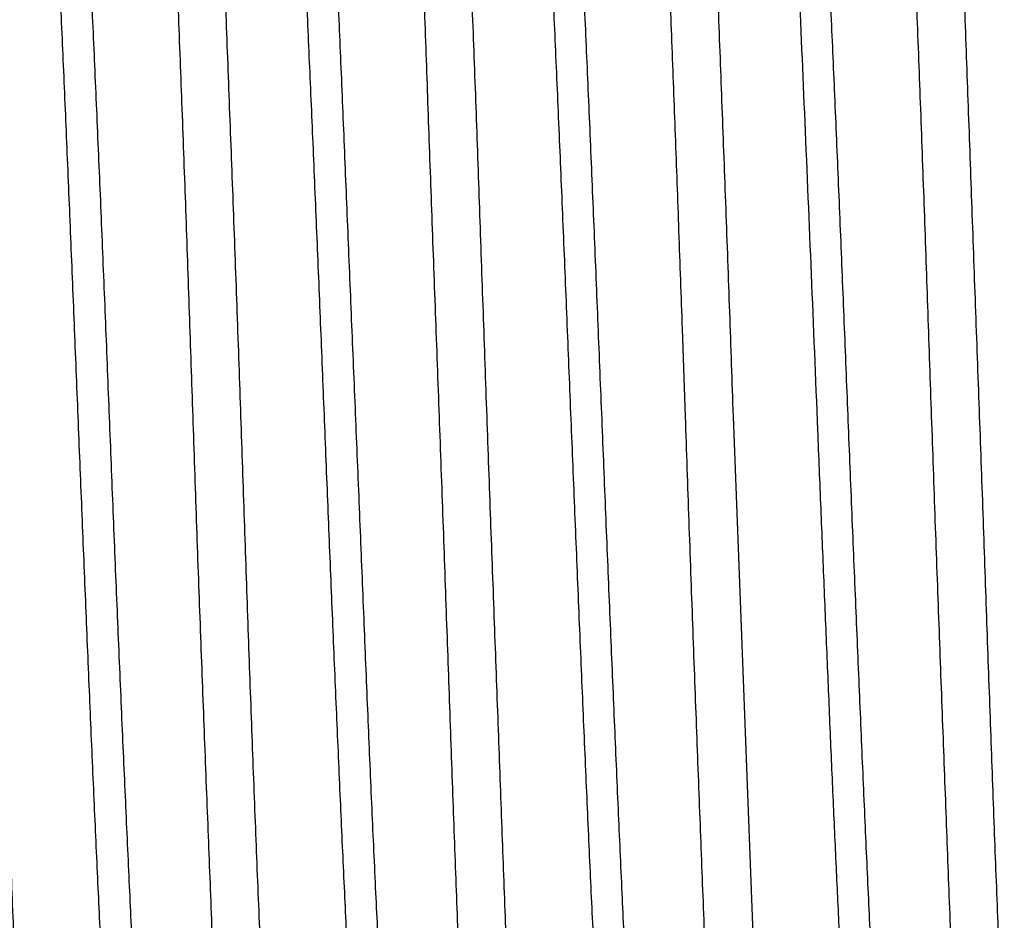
# Model space of a CAD drawing. Header units: inches. Extents: x 0 to 22, y 0 to 17.
# Tile 16 of 98: x 2.451 to 2.562, y 9.829 to 9.931. Entities that reach past the tile are written whole.
import ezdxf

# ---------------------------------------------------------------- set-up
doc = ezdxf.new("R2010")
doc.units = ezdxf.units.IN
doc.header["$LTSCALE"] = 1.21
doc.header["$MEASUREMENT"] = 0
doc.layers.get('0').update_dxf_attribs({"linetype": 'CONTINUOUS'})
doc.layers.add('DIMENSIONS', color=7, linetype='CONTINUOUS')
doc.styles.get("Standard").update_dxf_attribs({"font": 'txt', "width": 0.8})
doc.dimstyles.new('DIMSTYLE_1', dxfattribs={"dimtxt": 0.125, "dimasz": 0.18, "dimexe": 0.125, "dimexo": 0.0625, "dimgap": 0.03125, "dimtad": 0, "dimtih": 1, "dimtoh": 1, "dimzin": 4, "dimdsep": 46, "dimtxsty": 'STANDARD', "dimblk": '_FILLED', "dimblk1": '_FILLED', "dimblk2": '_FILLED', "dimcen": 0.09, "dimadec": 0, "dimazin": 0, "dimtp": 0.01, "dimtm": 0.01, "dimtfac": 1, "dimtofl": 0, "dimtmove": 0, "dimatfit": 3, "dimldrblk": '_FILLED', "dimfxl": 1, "dimtolj": 1, "dimtzin": 4, "dimarcsym": 0})

# ---------------------------------------------------------------- blocks, each defined once
blk = doc.blocks.new('*D36')
at = {"layer": 'DIMENSIONS', "color": 2, "linetype": 'CONTINUOUS'}
for p, q in [((2.8103175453, 9.7619729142), (2.8103175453, 12.026674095)), ((2.6601298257, 9.5710982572), (2.8103175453, 9.7619729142)), ((2.6601298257, 9.241530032), (2.6601298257, 9.5710982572))]:
    blk.add_line(p, q, dxfattribs=at)
at = {"layer": 'DIMENSIONS', "color": 2, "linetype": 'CONTINUOUS', "insert": (2.7478175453, 12.089174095), "char_height": 0.125, "width": 1.025, "attachment_point": 1, "rotation": 90, "line_spacing_factor": 0.9}
blk.add_mtext('.44{\\Ftxt.shx;\\W1.000000;\\H0.125000; }[11.1]', dxfattribs=at)
blk = doc.blocks.new('_FILLED')
at = {"color": 0, "linetype": 'BYBLOCK'}
blk.add_solid([(0, 0), (-1, 0.1736111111), (-1, -0.1736111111)], dxfattribs=at)

msp = doc.modelspace()

# ---------------------------------------------------------------- linework, layer by layer
at = {"color": 7, "linetype": 'CONTINUOUS'}
for p, q in [((2.5263685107, 9.8860144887), (2.5260265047, 9.8958870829)), ((2.5317351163, 9.8860144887), (2.5347718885, 9.8064860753))]:
    msp.add_line(p, q, dxfattribs=at)
for points, knots in [([(2.4708185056, 9.8860144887), (2.4706863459, 9.8899138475), (2.4704239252, 9.8976783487), (2.470021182, 9.9092395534), (2.4696051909, 9.9205964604), (2.4692456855, 9.9298874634), (2.4689552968, 9.9371436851), (2.4687400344, 9.9424255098), (2.4685279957, 9.9475836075), (2.4682560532, 9.9541813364), (2.4679307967, 9.962037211), (2.4675380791, 9.9709466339), (2.4671384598, 9.9791105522), (2.4667265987, 9.9864572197), (2.4663618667, 9.9920377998), (2.466063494, 9.9960456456), (2.4658488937, 9.9986941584), (2.4656371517, 10.0010953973), (2.4654301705, 10.0032441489), (2.4652294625, 10.0051358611), (2.4650589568, 10.0065489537), (2.4649212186, 10.0075472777), (2.4648225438, 10.0081968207), (2.4647238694, 10.0087793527), (2.4646250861, 10.0092945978), (2.464526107, 10.0097423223), (2.4644268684, 10.0101224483), (2.4643273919, 10.0104348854), (2.4642531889, 10.0106177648), (2.4642145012, 10.0106966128)], [0, 0, 0, 0, 0.0936873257, 0.1865519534, 0.277782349, 0.3665783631, 0.4098194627, 0.4521622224, 0.4935137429, 0.5337831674, 0.6107250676, 0.6823149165, 0.747928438, 0.8069951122, 0.8590023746, 0.8822154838, 0.9034994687, 0.9228078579, 0.9400985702, 0.9553346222, 0.9684868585, 0.9742744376, 0.979533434, 0.9842623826, 0.9884609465, 0.9921297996, 0.9952712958, 0.9978910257, 1, 1, 1, 1]), ([(2.4695027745, 10.0107643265), (2.4695437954, 10.0106934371), (2.4696227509, 10.0105254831), (2.4697288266, 10.0102341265), (2.4698353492, 10.0098744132), (2.4699420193, 10.0094464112), (2.4700484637, 10.0089501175), (2.4701542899, 10.0083857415), (2.4702591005, 10.0077535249), (2.4704037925, 10.0067768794), (2.4705787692, 10.0053885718), (2.4707779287, 10.0035237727), (2.4709766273, 10.001398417), (2.4711761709, 9.9990171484), (2.4713776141, 9.9963852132), (2.4715817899, 9.993508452), (2.4717890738, 9.9903932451), (2.4720788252, 9.9857836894), (2.4723632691, 9.9808801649), (2.4726433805, 9.9756937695), (2.4728584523, 9.9714999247), (2.4730704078, 9.9671163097), (2.4733511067, 9.9609206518), (2.4736890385, 9.9527776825), (2.4740874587, 9.9425798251), (2.4744949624, 9.9318804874), (2.4749152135, 9.9207747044), (2.4752718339, 9.9113099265), (2.4755582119, 9.9036089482), (2.475772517, 9.8977659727), (2.475982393, 9.8918968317), (2.476118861, 9.887976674), (2.4761865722, 9.8860144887)], [0, 0, 0, 0, 0.0019653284, 0.0044395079, 0.0074363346, 0.0109627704, 0.0150218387, 0.0196144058, 0.0247403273, 0.0303985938, 0.0433048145, 0.0583140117, 0.0753991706, 0.094525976, 0.1156544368, 0.1387392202, 0.1637299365, 0.1905718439, 0.2495679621, 0.28159159, 0.3152055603, 0.3503353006, 0.3869032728, 0.4640284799, 0.5459011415, 0.63179709, 0.7209552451, 0.8125855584, 0.8590744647, 0.9058751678, 0.9528874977, 1, 1, 1, 1]), ([(2.4986086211, 9.8860144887), (2.4984654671, 9.8899135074), (2.4981780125, 9.897677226), (2.497821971, 9.9073499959), (2.4975474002, 9.9150117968), (2.4972823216, 9.9225043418), (2.4969568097, 9.9316496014), (2.4965588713, 9.9423032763), (2.4961489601, 9.9524625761), (2.4957262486, 9.9620383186), (2.4953604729, 9.9696144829), (2.4950682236, 9.9753212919), (2.4948568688, 9.9793137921), (2.4946514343, 9.9831016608), (2.4944508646, 9.9866765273), (2.4942526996, 9.9900304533), (2.4940552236, 9.9931560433), (2.4938569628, 9.9960464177), (2.4936567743, 9.9986952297), (2.4934539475, 10.0010966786), (2.493248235, 10.0032455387), (2.4930397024, 10.0051371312), (2.4928572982, 10.0065498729), (2.4927081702, 10.0075478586), (2.4926009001, 10.0081973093), (2.4924935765, 10.0087797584), (2.492386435, 10.0092949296), (2.4922797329, 10.0097425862), (2.4921737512, 10.0101226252), (2.4920689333, 10.0104349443), (2.4919920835, 10.0106177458), (2.491952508, 10.0106966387)], [0, 0, 0, 0, 0.093679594, 0.18653676, 0.232403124, 0.2777596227, 0.3665473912, 0.4521223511, 0.5337354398, 0.6106729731, 0.6822618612, 0.715852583, 0.7478745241, 0.7782570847, 0.8069339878, 0.8338429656, 0.8589260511, 0.8821296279, 0.9034042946, 0.9227054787, 0.9399934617, 0.9552334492, 0.9683965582, 0.9741921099, 0.9794606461, 0.9842005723, 0.9884113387, 0.9920932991, 0.9952482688, 0.9978807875, 1, 1, 1, 1]), ([(2.4972938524, 10.0107781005), (2.4973342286, 10.010709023), (2.4974109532, 10.0105442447), (2.4975119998, 10.0102573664), (2.4976124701, 10.0099020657), (2.4977128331, 10.0094783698), (2.497813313, 10.0089862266), (2.4979138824, 10.008425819), (2.4980146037, 10.0077974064), (2.4981555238, 10.0068253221), (2.4983298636, 10.005442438), (2.498533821, 10.0035838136), (2.4987407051, 10.0014638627), (2.4989504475, 9.9990872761), (2.4991625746, 9.9964593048), (2.4993761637, 9.9935857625), (2.4995900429, 9.990473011), (2.4998830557, 9.9858653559), (2.5001560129, 9.9809621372), (2.5004186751, 9.9757750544), (2.5006936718, 9.9700567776), (2.5010374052, 9.9624579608), (2.5014518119, 9.9528466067), (2.5018011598, 9.9444503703), (2.5020836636, 9.9374582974), (2.502297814, 9.9320348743), (2.5025091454, 9.926509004), (2.5027165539, 9.9208929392), (2.502920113, 9.9151991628), (2.5031906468, 9.9074890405), (2.5035282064, 9.897753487), (2.5038025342, 9.8899390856), (2.5039420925, 9.8860144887)], [0, 0, 0, 0, 0.0019198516, 0.004345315, 0.0072939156, 0.0107745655, 0.0147911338, 0.0193446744, 0.0244351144, 0.030061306, 0.0429124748, 0.0578767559, 0.0749246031, 0.0940202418, 0.115122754, 0.1381860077, 0.1631592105, 0.1899873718, 0.2489671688, 0.2809897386, 0.3146082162, 0.3863326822, 0.4635055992, 0.5454418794, 0.5879702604, 0.6314136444, 0.6756754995, 0.7206575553, 0.7662600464, 0.8123819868, 0.9057718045, 1, 1, 1, 1]), ([(2.5260265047, 9.8958870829), (2.5258983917, 9.8995556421), (2.5256409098, 9.906837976), (2.5252443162, 9.9176505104), (2.5248426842, 9.9282138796), (2.5244444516, 9.9384451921), (2.5240618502, 9.9482643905), (2.5236825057, 9.957593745), (2.5232984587, 9.9663595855), (2.5229063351, 9.9744928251), (2.5225658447, 9.980845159), (2.5222910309, 9.9855631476), (2.5220916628, 9.9888125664), (2.5218952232, 9.9918596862), (2.5217026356, 9.9946985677), (2.52151192, 9.9973235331), (2.5213218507, 9.999729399), (2.5211313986, 10.0019114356), (2.5209398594, 10.0038653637), (2.5207468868, 10.0055874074), (2.5205523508, 10.0070742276), (2.5203820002, 10.0081638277), (2.5202421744, 10.0089149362), (2.5201425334, 10.0093887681), (2.5200429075, 10.009802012), (2.5199434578, 10.0101545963), (2.5198444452, 10.0104464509), (2.5197716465, 10.0106180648), (2.5197341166, 10.0106926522)], [0, 0, 0, 0, 0.095709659, 0.1899928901, 0.2821076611, 0.3713302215, 0.456958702, 0.5383205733, 0.6147778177, 0.6857315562, 0.7506262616, 0.7806406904, 0.8089532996, 0.8355084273, 0.8602538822, 0.8831421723, 0.9041299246, 0.9231776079, 0.9402504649, 0.9553182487, 0.9683558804, 0.9793447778, 0.9840673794, 0.988274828, 0.9919678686, 0.9951488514, 0.9978229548, 1, 1, 1, 1]), ([(2.5250528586, 10.0107722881), (2.5250933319, 10.0107023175), (2.5251712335, 10.0105361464), (2.5252760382, 10.0102475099), (2.5253816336, 10.009890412), (2.5254877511, 10.0094649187), (2.525594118, 10.0089710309), (2.5257004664, 10.0084089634), (2.5258065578, 10.0077789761), (2.5259539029, 10.006805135), (2.5261326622, 10.005420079), (2.5263351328, 10.003558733), (2.5265361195, 10.0014364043), (2.5267369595, 9.999057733), (2.5269389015, 9.996427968), (2.5271428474, 9.9935529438), (2.5273493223, 9.9904390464), (2.5276373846, 9.9858304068), (2.5279196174, 9.9809272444), (2.5281976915, 9.9757407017), (2.5284113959, 9.971546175), (2.5286223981, 9.9671615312), (2.5288288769, 9.962596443), (2.5290322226, 9.9578611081), (2.529305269, 9.9512378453), (2.5296458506, 9.942615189), (2.5300579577, 9.9319102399), (2.530407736, 9.9227178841), (2.5306912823, 9.9151844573), (2.5309057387, 9.9094288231), (2.5311186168, 9.903621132), (2.5313979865, 9.8958106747), (2.5316003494, 9.8899373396), (2.5317351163, 9.8860144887)], [0, 0, 0, 0, 0.0019395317, 0.0043897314, 0.0073642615, 0.0108699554, 0.0149098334, 0.0194847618, 0.0245945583, 0.0302379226, 0.0431164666, 0.0580998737, 0.0751613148, 0.0942668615, 0.1153768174, 0.1384460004, 0.1634241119, 0.1902564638, 0.2492427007, 0.2812659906, 0.314882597, 0.3500178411, 0.3865940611, 0.4245305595, 0.463743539, 0.5456495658, 0.6315864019, 0.7207915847, 0.7663733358, 0.8124737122, 0.8589898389, 0.9058184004, 1, 1, 1, 1]), ([(2.554138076, 9.8860144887), (2.55400302, 9.8899116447), (2.5537364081, 9.8976718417), (2.5533320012, 9.9092268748), (2.5529184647, 9.9205780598), (2.5525638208, 9.929864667), (2.5522784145, 9.9371176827), (2.5520674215, 9.9423973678), (2.5518596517, 9.9475535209), (2.5515921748, 9.9541490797), (2.5512642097, 9.9620025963), (2.550861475, 9.9709097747), (2.5505104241, 9.9778794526), (2.5502227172, 9.9830637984), (2.5500112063, 9.9866387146), (2.5497994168, 9.9899929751), (2.5495888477, 9.9931192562), (2.5493812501, 9.9960107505), (2.5491781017, 9.9986612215), (2.5489772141, 10.0010647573), (2.5487771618, 10.0032160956), (2.5485767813, 10.0051105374), (2.5484024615, 10.0065259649), (2.5482597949, 10.007526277), (2.5481569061, 10.0081775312), (2.548053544, 10.0087618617), (2.5479497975, 10.0092789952), (2.547845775, 10.0097286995), (2.5477416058, 10.0101108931), (2.5476374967, 10.0104254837), (2.5475603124, 10.0106097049), (2.5475202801, 10.0106892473)], [0, 0, 0, 0, 0.0936379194, 0.1864542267, 0.2776388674, 0.3663926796, 0.409614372, 0.4519390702, 0.4932740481, 0.5335286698, 0.6104472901, 0.6820233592, 0.747633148, 0.7780200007, 0.8067054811, 0.833626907, 0.8587254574, 0.8819461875, 0.9032383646, 0.9225570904, 0.9398625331, 0.9551198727, 0.9683004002, 0.9741048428, 0.9793825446, 0.9841320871, 0.9883531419, 0.9920463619, 0.9952140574, 0.9978617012, 1, 1, 1, 1]), ([(2.5528244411, 10.0107935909), (2.5528426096, 10.010762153), (2.5528785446, 10.0106929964), (2.552950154, 10.01053097), (2.5530378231, 10.0102837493), (2.553138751, 10.0099339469), (2.553240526, 10.0095153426), (2.5533431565, 10.009028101), (2.5534465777, 10.0084723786), (2.5535507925, 10.0078484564), (2.5536973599, 10.0068820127), (2.5538793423, 10.0055056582), (2.5540915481, 10.0036541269), (2.5543048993, 10.0015403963), (2.5545177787, 9.9991691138), (2.5547283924, 9.9965454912), (2.5549345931, 9.9936752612), (2.5551375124, 9.9905648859), (2.5553394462, 9.9872213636), (2.5555416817, 9.9836521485), (2.5558205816, 9.9784656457), (2.5561723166, 9.9714820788), (2.5565951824, 9.9625459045), (2.5569464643, 9.9546579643), (2.5572265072, 9.9480269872), (2.5574356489, 9.9428388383), (2.5576406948, 9.9375238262), (2.557913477, 9.9302181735), (2.5582520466, 9.9208601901), (2.5586626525, 9.9094186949), (2.5590840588, 9.8977688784), (2.5593695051, 9.8899443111), (2.5595124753, 9.8860144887)], [0, 0, 0, 0, 0.0008711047, 0.001867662, 0.0042480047, 0.0071562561, 0.0105994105, 0.0145806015, 0.0191006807, 0.024159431, 0.0297555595, 0.0425506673, 0.057463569, 0.0744642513, 0.093516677, 0.1145799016, 0.1376081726, 0.1625520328, 0.1893579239, 0.2179672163, 0.2483168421, 0.3139648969, 0.3857191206, 0.4629407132, 0.5033885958, 0.5449419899, 0.5875085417, 0.6309937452, 0.7203311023, 0.8121590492, 0.905658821, 1, 1, 1, 1]), ([(2.4483962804, 9.8860144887), (2.448529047, 9.882115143), (2.4487938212, 9.8743507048), (2.4492014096, 9.8627896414), (2.4496213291, 9.8514328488), (2.4499814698, 9.8421418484), (2.4502697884, 9.8348855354), (2.4504816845, 9.8296035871), (2.4506889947, 9.8244453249), (2.4509544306, 9.8178473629), (2.4512786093, 9.8099914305), (2.4516762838, 9.8010821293), (2.4520840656, 9.7929184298), (2.4525031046, 9.785571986), (2.4528700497, 9.7799914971), (2.4531653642, 9.7759835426), (2.4533750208, 9.7733349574), (2.4535793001, 9.77093354), (2.4537789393, 9.7687845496), (2.4539765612, 9.7668927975), (2.4541469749, 9.7654797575), (2.454285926, 9.7644815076), (2.4543859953, 9.7638319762), (2.4544865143, 9.7632494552), (2.4545875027, 9.7627342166), (2.4546889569, 9.7622864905), (2.4547908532, 9.7619063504), (2.454893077, 9.7615938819), (2.4549692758, 9.7614111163), (2.4550089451, 9.7613323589)], [0, 0, 0, 0, 0.0936853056, 0.1865479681, 0.2777764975, 0.3665706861, 0.4098108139, 0.4521524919, 0.4935027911, 0.5337709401, 0.610710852, 0.6822997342, 0.7479133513, 0.8069806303, 0.8589874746, 0.8821990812, 0.9034800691, 0.9227838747, 0.940069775, 0.9553029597, 0.9684546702, 0.9742429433, 0.979503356, 0.9842345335, 0.9884362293, 0.9921092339, 0.9952560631, 0.9978825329, 1, 1, 1, 1]), ([(2.4774739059, 9.7612620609), (2.477433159, 9.7613325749), (2.4773552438, 9.7614999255), (2.477251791, 9.7617904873), (2.4771490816, 9.7621494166), (2.4770474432, 9.7625766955), (2.4769467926, 9.7630723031), (2.4768468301, 9.7636360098), (2.476747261, 9.7642675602), (2.4766085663, 9.7652435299), (2.4764380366, 9.7666309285), (2.4762395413, 9.768494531), (2.4760383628, 9.7706188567), (2.4758338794, 9.7729992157), (2.475625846, 9.7756303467), (2.475332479, 9.7796219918), (2.4750471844, 9.783927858), (2.474767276, 9.7885379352), (2.4745517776, 9.7923249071), (2.4743394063, 9.7963199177), (2.4741329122, 9.800514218), (2.4739312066, 9.804898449), (2.473660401, 9.8110950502), (2.4733249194, 9.8192391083), (2.4729195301, 9.8294382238), (2.4725004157, 9.8401389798), (2.4721440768, 9.8493274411), (2.4718566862, 9.8568575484), (2.4716405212, 9.8626105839), (2.471427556, 9.8684156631), (2.4711509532, 9.8762226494), (2.4709514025, 9.8820933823), (2.4708185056, 9.8860144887)], [0, 0, 0, 0, 0.0019542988, 0.0044149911, 0.0073970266, 0.0109080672, 0.0149521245, 0.0195310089, 0.0246451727, 0.0302936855, 0.0431856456, 0.0581860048, 0.0752657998, 0.0943895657, 0.1155165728, 0.1386008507, 0.190433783, 0.2190681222, 0.2494309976, 0.2814553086, 0.3150702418, 0.3502019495, 0.3867734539, 0.4639099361, 0.5457978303, 0.6317116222, 0.7208894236, 0.7664561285, 0.8125407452, 0.8590405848, 0.9058524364, 1, 1, 1, 1]), ([(2.4761865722, 9.8860144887), (2.4763211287, 9.8821152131), (2.4765849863, 9.8743507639), (2.476982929, 9.8627894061), (2.4773908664, 9.8514322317), (2.4778111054, 9.8403789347), (2.4781721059, 9.8314021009), (2.4784610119, 9.8244448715), (2.4786728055, 9.819421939), (2.4788792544, 9.8145450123), (2.4791437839, 9.8083650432), (2.4794662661, 9.8010823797), (2.4798636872, 9.7929184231), (2.4802710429, 9.7855716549), (2.480631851, 9.7799909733), (2.4809282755, 9.7759831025), (2.481142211, 9.7733345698), (2.4813547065, 9.7709333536), (2.4815635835, 9.7687846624), (2.4817665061, 9.7668930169), (2.481938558, 9.7654799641), (2.4820771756, 9.7644816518), (2.4821763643, 9.7638321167), (2.4822754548, 9.7632495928), (2.4823745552, 9.7627343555), (2.4824737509, 9.7622866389), (2.4825731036, 9.7619065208), (2.4826726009, 9.7615940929), (2.4827467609, 9.7614112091), (2.4827854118, 9.761332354)], [0, 0, 0, 0, 0.0936870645, 0.1865514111, 0.2777814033, 0.3665768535, 0.4521601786, 0.4935116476, 0.5337812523, 0.5728804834, 0.6107236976, 0.6823136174, 0.7479265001, 0.8069917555, 0.8589971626, 0.8822094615, 0.9034929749, 0.9228016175, 0.9400933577, 0.9553308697, 0.9684845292, 0.9742727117, 0.9795322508, 0.9842616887, 0.9884606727, 0.9921298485, 0.9952715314, 0.9978912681, 1, 1, 1, 1]), ([(2.5052978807, 9.7612406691), (2.5052795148, 9.7612724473), (2.5052431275, 9.7613422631), (2.5051704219, 9.7615055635), (2.5050810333, 9.7617543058), (2.5049777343, 9.7621059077), (2.5048733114, 9.7625262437), (2.5047678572, 9.7630151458), (2.5046615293, 9.7635724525), (2.5045544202, 9.7641978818), (2.5044040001, 9.7651661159), (2.5042178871, 9.7665445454), (2.5040025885, 9.7683984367), (2.5037884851, 9.7705142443), (2.503578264, 9.772887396), (2.5033738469, 9.7755127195), (2.5031730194, 9.7783842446), (2.502973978, 9.7814955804), (2.5027747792, 9.7848397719), (2.5025741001, 9.7884093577), (2.5022958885, 9.7935958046), (2.5019425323, 9.800578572), (2.5015152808, 9.8095129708), (2.5011595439, 9.8173988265), (2.5008760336, 9.8240277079), (2.5006646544, 9.8292139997), (2.5004585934, 9.8345270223), (2.5002570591, 9.8399549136), (2.5000574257, 9.8454854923), (2.499789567, 9.853029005), (2.4994524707, 9.8626208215), (2.4990376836, 9.8742655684), (2.498752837, 9.882086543), (2.4986086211, 9.8860144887)], [0, 0, 0, 0, 0.0008805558, 0.0018868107, 0.0042867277, 0.0072142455, 0.010676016, 0.0146749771, 0.019211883, 0.0242864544, 0.0298973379, 0.0427186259, 0.0576532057, 0.0746711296, 0.0937364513, 0.1148090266, 0.1378448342, 0.1627948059, 0.1896051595, 0.2182171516, 0.2485676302, 0.314211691, 0.3859543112, 0.4631570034, 0.5035928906, 0.5451327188, 0.5876842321, 0.6311530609, 0.6754426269, 0.7204544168, 0.8122430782, 0.9057013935, 1, 1, 1, 1]), ([(2.5039420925, 9.8860144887), (2.504080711, 9.8821163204), (2.504360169, 9.8743543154), (2.5047861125, 9.8627967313), (2.5052067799, 9.8514426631), (2.5056086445, 9.8403911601), (2.5060077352, 9.8297397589), (2.5064132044, 9.8195821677), (2.5068289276, 9.8100076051), (2.5071890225, 9.8024321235), (2.5074786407, 9.7967256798), (2.5076893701, 9.792733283), (2.5078955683, 9.7889454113), (2.5080980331, 9.785370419), (2.5082985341, 9.782016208), (2.5084987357, 9.7788901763), (2.5086998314, 9.7759991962), (2.5089026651, 9.7733496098), (2.5091076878, 9.7709472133), (2.5093149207, 9.7687972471), (2.5095239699, 9.7669043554), (2.5097340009, 9.765272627), (2.509916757, 9.7640788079), (2.5100655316, 9.7632577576), (2.5101706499, 9.762741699), (2.5102747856, 9.7622931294), (2.5103775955, 9.7619121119), (2.5104790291, 9.7615987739), (2.5105535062, 9.7614151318), (2.5105919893, 9.7613357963)], [0, 0, 0, 0, 0.0936611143, 0.1865002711, 0.2777065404, 0.366479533, 0.4520418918, 0.5336449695, 0.610575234, 0.6821602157, 0.7157505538, 0.7477733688, 0.7781581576, 0.8068387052, 0.8337527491, 0.8588423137, 0.8820537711, 0.9033376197, 0.9226491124, 0.9399483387, 0.955200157, 0.9683751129, 0.9794500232, 0.9841949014, 0.9884098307, 0.9920946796, 0.9952507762, 0.9978827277, 1, 1, 1, 1]), ([(2.533049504, 9.7612521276), (2.5330093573, 9.76132156), (2.5329321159, 9.7614866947), (2.5328281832, 9.7617737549), (2.5327233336, 9.7621293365), (2.5326178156, 9.7625533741), (2.5325118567, 9.7630458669), (2.5324056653, 9.763606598), (2.5322994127, 9.7642353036), (2.5321513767, 9.7652075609), (2.531970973, 9.7665907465), (2.5317661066, 9.7684500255), (2.5315636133, 9.770570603), (2.5313619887, 9.7729477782), (2.5311596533, 9.7755762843), (2.530955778, 9.7784503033), (2.5307497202, 9.7815634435), (2.5304625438, 9.7861715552), (2.530181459, 9.7910745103), (2.5299043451, 9.7962611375), (2.5296912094, 9.8004560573), (2.5294804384, 9.8048412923), (2.5292738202, 9.8094071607), (2.5290699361, 9.8141434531), (2.5287957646, 9.8207683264), (2.5284533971, 9.8293933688), (2.5280394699, 9.8401015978), (2.5276892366, 9.849297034), (2.5274063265, 9.8568331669), (2.5271930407, 9.8625909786), (2.5269819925, 9.8684009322), (2.5267059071, 9.8762145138), (2.5265037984, 9.8820901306), (2.5263685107, 9.8860144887)], [0, 0, 0, 0, 0.0019243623, 0.0043602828, 0.0073214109, 0.0108145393, 0.0148426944, 0.0194067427, 0.0245064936, 0.0301405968, 0.0430025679, 0.0579713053, 0.0750192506, 0.0941126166, 0.1152119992, 0.1382722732, 0.1632432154, 0.1900701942, 0.2490510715, 0.2810743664, 0.3146927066, 0.3498313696, 0.3864126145, 0.4243556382, 0.4635765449, 0.5455022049, 0.6314630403, 0.72069579, 0.7662924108, 0.8124082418, 0.8589403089, 0.9057851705, 1, 1, 1, 1]), ([(2.5608310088, 9.7612443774), (2.5608124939, 9.761276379), (2.5607758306, 9.7613466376), (2.5607026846, 9.7615108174), (2.5606129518, 9.7617606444), (2.5605095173, 9.7621135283), (2.5604052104, 9.7625350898), (2.5603001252, 9.7630251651), (2.56019445, 9.7635835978), (2.5600883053, 9.7642101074), (2.5599396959, 9.7651796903), (2.5597566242, 9.7665596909), (2.5595459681, 9.7684153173), (2.559338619, 9.7705328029), (2.5591343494, 9.7729073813), (2.5589320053, 9.7755337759), (2.5587297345, 9.7784061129), (2.5585263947, 9.781518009), (2.5583211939, 9.7848625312), (2.5581136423, 9.7884322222), (2.5578261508, 9.7936183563), (2.557543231, 9.7990772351), (2.5572646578, 9.8047965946), (2.5570521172, 9.8093636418), (2.5568432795, 9.8141014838), (2.5566380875, 9.8189995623), (2.5564348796, 9.8240469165), (2.5561611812, 9.8310422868), (2.555817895, 9.8400726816), (2.5554010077, 9.8511955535), (2.5550482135, 9.860675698), (2.5547645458, 9.8683896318), (2.5545519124, 9.8742426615), (2.5543429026, 9.8801219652), (2.5542061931, 9.8840489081), (2.554138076, 9.8860144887)], [0, 0, 0, 0, 0.0008870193, 0.0018993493, 0.0043104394, 0.007248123, 0.010719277, 0.0147269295, 0.0192718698, 0.0243538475, 0.0299715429, 0.0428048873, 0.0577495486, 0.0747756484, 0.0938487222, 0.1149296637, 0.1379739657, 0.1629318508, 0.1897489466, 0.2183661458, 0.2487200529, 0.3143651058, 0.3495102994, 0.3861009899, 0.4240557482, 0.4632904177, 0.5037182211, 0.5452494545, 0.6312510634, 0.7205310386, 0.8122957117, 0.8588552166, 0.9057280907, 0.9528136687, 1, 1, 1, 1]), ([(2.5595124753, 9.8860144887), (2.5596543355, 9.8821151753), (2.5598660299, 9.8762769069), (2.5601407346, 9.8685122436), (2.5604090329, 9.8608497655), (2.5607398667, 9.851430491), (2.56114428, 9.8403759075), (2.5615588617, 9.8297222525), (2.5619164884, 9.8211377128), (2.5622048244, 9.8145402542), (2.562416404, 9.8098201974), (2.5626246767, 9.8052673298), (2.5628286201, 9.8008916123), (2.5630296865, 9.7967027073), (2.5632301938, 9.7927098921), (2.5634312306, 9.7889219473), (2.5636930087, 9.7843041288), (2.5639649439, 9.7799861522), (2.564255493, 9.7759783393), (2.5644667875, 9.7733299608), (2.5646788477, 9.7709289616), (2.5648902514, 9.7687805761), (2.5650993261, 9.7668894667), (2.5653038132, 9.7652596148), (2.5654777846, 9.7640671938), (2.5656187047, 9.7632473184), (2.5657185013, 9.7627323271), (2.5658181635, 9.7622848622), (2.5659178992, 9.7619050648), (2.5660173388, 9.7615930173), (2.5660909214, 9.7614102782), (2.5661290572, 9.7613314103)], [0, 0, 0, 0, 0.0936922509, 0.1402805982, 0.1865617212, 0.2777964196, 0.3665956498, 0.4521817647, 0.5338053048, 0.5729061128, 0.6107511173, 0.6472570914, 0.6823438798, 0.7159348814, 0.7479568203, 0.7783400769, 0.8070188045, 0.8590178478, 0.8822263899, 0.9035062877, 0.922812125, 0.9401027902, 0.955341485, 0.9684966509, 0.9795442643, 0.9842730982, 0.9884710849, 0.9921390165, 0.9952792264, 0.99789645, 1, 1, 1, 1])]:
    msp.add_open_spline(points, degree=3, knots=knots, dxfattribs=at)
at = {"color": 9, "linetype": 'CONTINUOUS'}
for points, knots in [([(2.4540936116, 9.9943208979), (2.4541108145, 9.9943506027), (2.4541448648, 9.9944050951), (2.4541995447, 9.9944766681), (2.4542542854, 9.9945322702), (2.4543093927, 9.9945718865), (2.4543653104, 9.9945951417), (2.4544219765, 9.9946010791), (2.4544782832, 9.9945892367), (2.4545333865, 9.9945604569), (2.4545875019, 9.9945156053), (2.4546410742, 9.9944549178), (2.4546943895, 9.9943783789), (2.4547699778, 9.9942468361), (2.4548618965, 9.9940402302), (2.4549667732, 9.9937425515), (2.4550719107, 9.9933813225), (2.4551773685, 9.9929566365), (2.4552831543, 9.9924685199), (2.4553893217, 9.9919171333), (2.4554959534, 9.9913026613), (2.4556452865, 9.9903585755), (2.4558310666, 9.9890207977), (2.4560477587, 9.9872264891), (2.4562658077, 9.9851838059), (2.4564844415, 9.9828980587), (2.4567036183, 9.9803765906), (2.4569226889, 9.9776266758), (2.4571383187, 9.9746559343), (2.4573525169, 9.9714734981), (2.4575678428, 9.9680893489), (2.4577847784, 9.9645121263), (2.4580807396, 9.9593768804), (2.4583636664, 9.9540082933), (2.4586446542, 9.9484186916), (2.4588626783, 9.9439927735), (2.4590800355, 9.9394238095), (2.4592953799, 9.9347226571), (2.4595114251, 9.9299026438), (2.4597292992, 9.9249777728), (2.4599493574, 9.9199607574), (2.4601692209, 9.9148634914), (2.4603884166, 9.9096977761), (2.4606067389, 9.9044756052), (2.4608232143, 9.899209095), (2.4611094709, 9.8921343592), (2.4614615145, 9.8832747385), (2.4618147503, 9.8744262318), (2.4621027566, 9.867386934), (2.462392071, 9.8604681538), (2.4626874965, 9.8536343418), (2.4629857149, 9.8469012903), (2.4632067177, 9.8419836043), (2.463425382, 9.8371713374), (2.4637085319, 9.83099932), (2.4639892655, 9.825005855), (2.4642750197, 9.8192055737), (2.4644865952, 9.8150889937), (2.4647003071, 9.8111436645), (2.4649825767, 9.8062541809), (2.4652760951, 9.8016250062), (2.4655819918, 9.797267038), (2.4658034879, 9.7943138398), (2.4660230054, 9.7915814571), (2.4662390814, 9.7890763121), (2.4664521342, 9.7868038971), (2.4666629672, 9.7847685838), (2.4668726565, 9.7829743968), (2.4670538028, 9.781632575), (2.4672015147, 9.780683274), (2.4673079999, 9.7800644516), (2.4674149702, 9.7795089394), (2.4675224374, 9.7790173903), (2.4676302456, 9.7785905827), (2.4677382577, 9.7782291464), (2.4678463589, 9.7779335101), (2.4679266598, 9.7777618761), (2.4679682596, 9.7776885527)], [0, 0, 0, 0, 0.0004721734, 0.0008827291, 0.00123664, 0.0015417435, 0.0018103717, 0.0020603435, 0.0023133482, 0.00259027, 0.0029072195, 0.0032750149, 0.0037005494, 0.0041882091, 0.0053599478, 0.0068042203, 0.0085273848, 0.0105328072, 0.0128222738, 0.0153966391, 0.0182560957, 0.021400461, 0.0285439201, 0.0368326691, 0.0462602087, 0.0568005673, 0.0684168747, 0.081074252, 0.0947460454, 0.1093876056, 0.1249485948, 0.1413901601, 0.1586837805, 0.1957026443, 0.2153388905, 0.2356676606, 0.2566563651, 0.2782574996, 0.3004013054, 0.3230237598, 0.3460669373, 0.3694783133, 0.3932034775, 0.4171869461, 0.4413736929, 0.4657071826, 0.5145818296, 0.56333679, 0.5875181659, 0.6114906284, 0.6585899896, 0.6816071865, 0.7041967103, 0.7263026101, 0.7478697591, 0.7891840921, 0.8088349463, 0.8277512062, 0.8458836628, 0.8631836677, 0.8951195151, 0.9096864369, 0.9232762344, 0.935855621, 0.9473921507, 0.9578630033, 0.9672501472, 0.9755377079, 0.9827098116, 0.985873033, 0.988752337, 0.9913465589, 0.9936540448, 0.9956725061, 0.9974006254, 0.9988403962, 1, 1, 1, 1]), ([(2.4925064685, 9.7774397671), (2.4924668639, 9.7774560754), (2.4924101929, 9.7774997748), (2.4923448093, 9.7775748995), (2.4922922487, 9.7776502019), (2.4922398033, 9.7777403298), (2.4921657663, 9.7778887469), (2.492075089, 9.7781134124), (2.49197095, 9.7784298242), (2.4918665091, 9.7788063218), (2.4917617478, 9.7792429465), (2.4916567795, 9.7797398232), (2.4915517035, 9.7802970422), (2.4914049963, 9.7811598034), (2.491224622, 9.7823899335), (2.4910157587, 9.7840471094), (2.4908063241, 9.7859417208), (2.4905968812, 9.7880687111), (2.4903879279, 9.7904211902), (2.4901792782, 9.7929909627), (2.489889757, 9.7968278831), (2.4895297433, 9.8021108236), (2.4891093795, 9.8090037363), (2.4886911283, 9.8165939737), (2.4883522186, 9.8233292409), (2.4880776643, 9.8290199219), (2.487793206, 9.8350608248), (2.4874400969, 9.842883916), (2.4870171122, 9.8525448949), (2.4865932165, 9.8625059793), (2.4861724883, 9.8726792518), (2.4858289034, 9.881249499), (2.4855532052, 9.8881436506), (2.4852757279, 9.8950246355), (2.4849249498, 9.9035541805), (2.4844989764, 9.9136504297), (2.4840736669, 9.9234968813), (2.483718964, 9.9315060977), (2.4834377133, 9.9377223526), (2.4831661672, 9.9436259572), (2.4828307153, 9.9506597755), (2.4824147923, 9.9586401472), (2.4820502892, 9.9648864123), (2.4817559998, 9.9695342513), (2.4815424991, 9.9727410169), (2.4813305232, 9.9757512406), (2.4811201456, 9.9785584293), (2.4809119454, 9.9811561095), (2.4807059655, 9.9835381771), (2.4805018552, 9.9856999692), (2.4802967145, 9.9876367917), (2.4800902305, 9.9893432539), (2.4798839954, 9.9908139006), (2.4797029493, 9.9918883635), (2.4795532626, 9.9926257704), (2.4794465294, 9.9930886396), (2.4793397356, 9.993490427), (2.4792330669, 9.993831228), (2.4791266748, 9.9941111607), (2.4790481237, 9.9942741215), (2.4790076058, 9.9943440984)], [0, 0, 0, 0, 0.0005904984, 0.0009555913, 0.0013752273, 0.0018532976, 0.0023924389, 0.0036604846, 0.0051890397, 0.0069830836, 0.0090455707, 0.0113786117, 0.0139838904, 0.0168627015, 0.0234435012, 0.0311226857, 0.0398895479, 0.049722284, 0.0605882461, 0.0724498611, 0.0852674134, 0.1136370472, 0.1454523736, 0.1804742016, 0.2184399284, 0.2384270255, 0.2590214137, 0.301816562, 0.3463917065, 0.3923424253, 0.4392717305, 0.4867678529, 0.5105931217, 0.5343955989, 0.581711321, 0.6282871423, 0.6737138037, 0.7175883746, 0.7388163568, 0.7595033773, 0.7990659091, 0.835899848, 0.8696755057, 0.8853273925, 0.9001066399, 0.9139841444, 0.9269312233, 0.9389170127, 0.9499123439, 0.9598944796, 0.9688531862, 0.976763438, 0.9835914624, 0.9893257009, 0.9917819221, 0.9939643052, 0.9958736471, 0.9975123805, 0.9988851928, 1, 1, 1, 1]), ([(2.4818819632, 9.994368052), (2.4818987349, 9.9943970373), (2.4819319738, 9.9944501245), (2.4819856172, 9.9945195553), (2.4820395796, 9.9945729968), (2.4820942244, 9.9946103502), (2.4821500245, 9.9946310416), (2.4822067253, 9.994633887), (2.4822630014, 9.9946185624), (2.4823181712, 9.9945860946), (2.4823726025, 9.9945372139), (2.4824267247, 9.9944720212), (2.4824807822, 9.9943904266), (2.4825576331, 9.9942508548), (2.48265135, 9.9940329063), (2.4827586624, 9.9937202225), (2.4828664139, 9.9933423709), (2.4829745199, 9.9928999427), (2.4830829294, 9.9923934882), (2.4831916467, 9.9918236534), (2.4833007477, 9.9911909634), (2.4834098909, 9.9904956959), (2.4835187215, 9.9897379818), (2.4836680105, 9.9886048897), (2.4838511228, 9.9870375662), (2.4840670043, 9.9849793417), (2.4842838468, 9.982688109), (2.4844993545, 9.9801664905), (2.4847123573, 9.977417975), (2.4850047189, 9.973316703), (2.4852864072, 9.9689324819), (2.4855645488, 9.9642765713), (2.4858605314, 9.9591169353), (2.4862338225, 9.9522476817), (2.4865947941, 9.9451151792), (2.4868821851, 9.9391142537), (2.487173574, 9.9327750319), (2.4875283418, 9.9245888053), (2.4878743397, 9.9162472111), (2.4881554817, 9.9094119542), (2.4884439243, 9.902426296), (2.4888118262, 9.8936170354), (2.4892561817, 9.8830127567), (2.4896945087, 9.872437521), (2.4901183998, 9.8619916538), (2.4905372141, 9.8517746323), (2.490960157, 9.8418853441), (2.4913959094, 9.8324220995), (2.4918371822, 9.8234773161), (2.4922761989, 9.8151353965), (2.4927060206, 9.8074704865), (2.493069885, 9.8015385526), (2.4933641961, 9.7971828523), (2.4935788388, 9.7942267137), (2.4937945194, 9.7914905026), (2.4940110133, 9.7889835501), (2.4942278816, 9.7867145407), (2.4944446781, 9.7846898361), (2.4946608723, 9.7829130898), (2.4948469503, 9.7815893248), (2.4949974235, 9.7806562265), (2.4951050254, 9.780050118), (2.4952123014, 9.7795071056), (2.4953192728, 9.7790272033), (2.495425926, 9.7786104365), (2.4955322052, 9.7782567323), (2.4956380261, 9.7779660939), (2.495716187, 9.777796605), (2.4957565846, 9.7777237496)], [0, 0, 0, 0, 0.0004606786, 0.0008604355, 0.0012045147, 0.0015013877, 0.0017644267, 0.0020128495, 0.0022694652, 0.0025552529, 0.0028857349, 0.0032711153, 0.003717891, 0.0042302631, 0.0054611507, 0.0069751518, 0.0087759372, 0.0108642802, 0.013239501, 0.0159000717, 0.0188441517, 0.0220712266, 0.0255813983, 0.0293744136, 0.0377931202, 0.0472880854, 0.0578434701, 0.0694529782, 0.0821029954, 0.0957667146, 0.1260154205, 0.1425385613, 0.1599303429, 0.1971110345, 0.237175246, 0.2581745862, 0.2797578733, 0.3244733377, 0.3708946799, 0.3946084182, 0.4185826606, 0.467075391, 0.5158994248, 0.5645893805, 0.6126794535, 0.6597171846, 0.7052587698, 0.7488465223, 0.7900368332, 0.8284579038, 0.8637614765, 0.8956452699, 0.9102137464, 0.9238174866, 0.9364184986, 0.9479711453, 0.9584325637, 0.9677740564, 0.9759825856, 0.9830538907, 0.9861618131, 0.9889842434, 0.9915218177, 0.9937756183, 0.9957472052, 0.9974387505, 0.9988539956, 1, 1, 1, 1]), ([(2.5067955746, 9.9943567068), (2.5068367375, 9.9942842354), (2.5069161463, 9.9941143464), (2.5070230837, 9.993821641), (2.5071302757, 9.9934637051), (2.5072376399, 9.993041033), (2.5073450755, 9.9925540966), (2.5074525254, 9.9920034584), (2.5075599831, 9.991389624), (2.5077096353, 9.9904471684), (2.5078939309, 9.9891142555), (2.5081075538, 9.9873311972), (2.5083218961, 9.9853077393), (2.5085371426, 9.9830480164), (2.5087532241, 9.9805563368), (2.509053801, 9.976784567), (2.5094248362, 9.9715287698), (2.5098539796, 9.9646110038), (2.510281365, 9.9569347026), (2.5106311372, 9.9501002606), (2.5109129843, 9.9443148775), (2.5111292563, 9.9397609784), (2.5113461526, 9.9350785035), (2.5115624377, 9.9302779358), (2.5117793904, 9.9253699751), (2.512071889, 9.9186443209), (2.5124352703, 9.9100594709), (2.5128663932, 9.8996047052), (2.5132979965, 9.8890203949), (2.5137290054, 9.8784075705), (2.5141616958, 9.8678674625), (2.5145945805, 9.8575029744), (2.5150266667, 9.8474153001), (2.5154567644, 9.8377002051), (2.5158856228, 9.8284467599), (2.5163147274, 9.8197410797), (2.5167455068, 9.8116694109), (2.5171142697, 9.8053787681), (2.5174120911, 9.8007272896), (2.5176288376, 9.7975453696), (2.51784491, 9.7945775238), (2.518060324, 9.7918288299), (2.5182752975, 9.7893044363), (2.5184899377, 9.7870095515), (2.5187043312, 9.7849493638), (2.5189186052, 9.7831291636), (2.5191038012, 9.7817655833), (2.519254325, 9.7807992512), (2.5193624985, 9.7801682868), (2.5194706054, 9.7796011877), (2.5195785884, 9.7790985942), (2.5196863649, 9.7786611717), (2.5197938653, 9.7782893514), (2.5199010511, 9.7779833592), (2.5199948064, 9.7777712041), (2.52007168, 9.7776361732), (2.520125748, 9.7775576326), (2.520179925, 9.7774952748), (2.520234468, 9.7774490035), (2.5202897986, 9.7774189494), (2.5203461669, 9.7774058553), (2.5204027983, 9.7774105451), (2.5204585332, 9.7774325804), (2.5205132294, 9.7774709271), (2.5205673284, 9.7775251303), (2.5206211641, 9.7775951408), (2.5206545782, 9.7776485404), (2.5206714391, 9.7776776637)], [0, 0, 0, 0, 0.001146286, 0.0025720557, 0.0042836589, 0.0062826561, 0.0085687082, 0.0111408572, 0.013998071, 0.0171389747, 0.0242648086, 0.0325028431, 0.0418366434, 0.0522492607, 0.0637219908, 0.076234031, 0.1042881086, 0.1361856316, 0.1715590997, 0.2100264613, 0.2303053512, 0.2512222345, 0.2727287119, 0.2947744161, 0.3173134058, 0.3402958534, 0.3873625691, 0.4354901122, 0.4842067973, 0.533053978, 0.5815730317, 0.6292913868, 0.6757253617, 0.7204402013, 0.7630379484, 0.8031283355, 0.8403181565, 0.8742086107, 0.8897940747, 0.9044227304, 0.9180721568, 0.9307199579, 0.9423423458, 0.9529165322, 0.9624197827, 0.970829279, 0.9781225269, 0.9813441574, 0.9842795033, 0.9869266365, 0.9892836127, 0.9913487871, 0.9931215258, 0.9946046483, 0.9958056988, 0.9963047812, 0.9967397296, 0.997115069, 0.9974377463, 0.997718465, 0.9979730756, 0.9982222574, 0.9984877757, 0.9987877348, 0.9991348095, 0.9995371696, 1, 1, 1, 1]), ([(2.5096511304, 9.9943684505), (2.5096678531, 9.9943973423), (2.5097009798, 9.9944502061), (2.5097544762, 9.9945192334), (2.5098082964, 9.9945721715), (2.5098628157, 9.994608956), (2.5099184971, 9.9946290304), (2.5099750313, 9.9946312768), (2.5100311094, 9.9946154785), (2.5100861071, 9.9945826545), (2.5101403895, 9.9945335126), (2.5101943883, 9.9944682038), (2.5102483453, 9.9943867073), (2.5103249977, 9.9942478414), (2.5104186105, 9.9940316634), (2.5105258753, 9.9937219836), (2.5106335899, 9.99334815), (2.5107416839, 9.9929104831), (2.5108500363, 9.9924092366), (2.5109585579, 9.9918447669), (2.5110671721, 9.9912174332), (2.5112183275, 9.9902572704), (2.5114044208, 9.988902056), (2.5116193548, 9.987091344), (2.5118336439, 9.9850385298), (2.512047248, 9.9827474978), (2.5122610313, 9.9802227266), (2.5124757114, 9.9774692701), (2.5126918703, 9.9744932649), (2.5129085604, 9.971302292), (2.5132059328, 9.9666451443), (2.5135748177, 9.9603567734), (2.5140065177, 9.9522938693), (2.5144359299, 9.9435973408), (2.5148627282, 9.9343462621), (2.5152201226, 9.9263284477), (2.5155071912, 9.9197025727), (2.5157239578, 9.9146030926), (2.5159408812, 9.9094354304), (2.5161578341, 9.9042121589), (2.5163742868, 9.8989456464), (2.5165901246, 9.8936482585), (2.5168056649, 9.8883324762), (2.5170217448, 9.883010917), (2.5172381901, 9.8776963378), (2.5175264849, 9.8706617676), (2.5178182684, 9.8636799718), (2.5181107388, 9.856767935), (2.518397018, 9.850044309), (2.5187501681, 9.8418747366), (2.5191760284, 9.8324059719), (2.5196034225, 9.8234487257), (2.5200361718, 9.8150930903), (2.5204105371, 9.8085461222), (2.5207094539, 9.8036729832), (2.520925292, 9.800311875), (2.5211384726, 9.7971576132), (2.5213500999, 9.7942165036), (2.5215609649, 9.7914943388), (2.5217718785, 9.788996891), (2.5219836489, 9.7867299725), (2.5221970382, 9.784699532), (2.5224125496, 9.7829118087), (2.5226010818, 9.781577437), (2.5227552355, 9.7806361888), (2.5228659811, 9.780024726), (2.5229766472, 9.7794772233), (2.5230869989, 9.7789939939), (2.5231967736, 9.7785753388), (2.5233057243, 9.7782213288), (2.5234136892, 9.7779320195), (2.5234932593, 9.7777640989), (2.523534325, 9.7776923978)], [0, 0, 0, 0, 0.0004591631, 0.0008568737, 0.001198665, 0.0014933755, 0.0017547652, 0.00200231, 0.002258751, 0.0025447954, 0.0028756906, 0.0032612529, 0.0037075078, 0.0042182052, 0.0054412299, 0.0069415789, 0.0087239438, 0.0107903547, 0.013141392, 0.0157768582, 0.0186960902, 0.0218981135, 0.0291458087, 0.0375097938, 0.0469777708, 0.0575342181, 0.0691583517, 0.0818290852, 0.0955217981, 0.11019996, 0.1258207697, 0.1597095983, 0.1968424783, 0.2368817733, 0.2794728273, 0.3242231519, 0.3472735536, 0.3706949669, 0.3944281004, 0.4184155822, 0.4426012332, 0.4669283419, 0.4913398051, 0.5157780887, 0.5401848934, 0.5645006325, 0.6126174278, 0.6363009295, 0.659658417, 0.7051824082, 0.7487755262, 0.7900296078, 0.8285262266, 0.8638580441, 0.8802275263, 0.8956805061, 0.9101840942, 0.9237121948, 0.9362388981, 0.9477384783, 0.9581856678, 0.9675548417, 0.9758194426, 0.9829521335, 0.9860888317, 0.9889379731, 0.9914989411, 0.99377122, 0.9957548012, 0.9974509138, 0.9988634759, 1, 1, 1, 1]), ([(2.5376043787, 9.9945818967), (2.5376211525, 9.9945932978), (2.5376554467, 9.9946121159), (2.5377113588, 9.994625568), (2.5377676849, 9.9946216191), (2.5378232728, 9.9946006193), (2.5378779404, 9.9945635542), (2.5379320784, 9.9945108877), (2.5379859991, 9.9944426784), (2.5380398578, 9.9943588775), (2.5380937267, 9.9942594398), (2.5381696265, 9.9940972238), (2.5382626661, 9.9938538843), (2.5383695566, 9.993513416), (2.5384765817, 9.9931106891), (2.5385836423, 9.9926458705), (2.5386906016, 9.9921190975), (2.5387973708, 9.9915305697), (2.5389458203, 9.9906240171), (2.5391273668, 9.9893378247), (2.5393364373, 9.987612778), (2.5395456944, 9.9856498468), (2.53975578, 9.9834529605), (2.5399673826, 9.981026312), (2.5401811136, 9.978375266), (2.5403961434, 9.975506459), (2.5406117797, 9.9724277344), (2.5408274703, 9.9691472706), (2.5411221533, 9.9643940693), (2.5414855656, 9.9580098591), (2.5419058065, 9.9498582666), (2.5423255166, 9.9411074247), (2.5427521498, 9.9318382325), (2.5431828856, 9.922138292), (2.5436119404, 9.9121003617), (2.5440369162, 9.9018192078), (2.5444585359, 9.8913903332), (2.5448098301, 9.8826510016), (2.5450955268, 9.8756589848), (2.5453114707, 9.8704434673), (2.5455280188, 9.8652647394), (2.5457440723, 9.8601348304), (2.5459589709, 9.8550655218), (2.5462419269, 9.8484608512), (2.5465922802, 9.84044256), (2.5469469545, 9.8326017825), (2.5472329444, 9.8265648), (2.5475119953, 9.8209004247), (2.5478630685, 9.8142198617), (2.5482934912, 9.8067245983), (2.5487181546, 9.7999703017), (2.5490798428, 9.7948338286), (2.549371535, 9.7911413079), (2.5495811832, 9.7887002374), (2.5497913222, 9.7864880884), (2.5500027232, 9.7845106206), (2.5502160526, 9.7827723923), (2.5504015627, 9.7814759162), (2.5505525, 9.7805610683), (2.5506608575, 9.779966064), (2.5507691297, 9.7794326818), (2.5508772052, 9.7789611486), (2.5509849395, 9.7785516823), (2.551092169, 9.7782043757), (2.5511987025, 9.7779193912), (2.5512772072, 9.7777535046), (2.5513177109, 9.7776823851)], [0, 0, 0, 0, 0.0002793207, 0.0005330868, 0.0007812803, 0.0010450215, 0.0013420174, 0.0016847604, 0.00208136, 0.0025370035, 0.0030550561, 0.0036377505, 0.0050024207, 0.0066388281, 0.0085506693, 0.0107398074, 0.0132070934, 0.0159528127, 0.0189769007, 0.0258580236, 0.033839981, 0.0429073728, 0.0530441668, 0.064233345, 0.0764539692, 0.0896729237, 0.1038535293, 0.1189582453, 0.1349492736, 0.1694407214, 0.2070240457, 0.2473626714, 0.2900967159, 0.3348155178, 0.3810829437, 0.4284664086, 0.4765296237, 0.5248279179, 0.5489226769, 0.5729048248, 0.5967181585, 0.6203070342, 0.6436171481, 0.6665959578, 0.7113507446, 0.7541513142, 0.774690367, 0.7945859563, 0.8322563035, 0.8668224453, 0.8979811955, 0.9254604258, 0.9377365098, 0.9489931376, 0.9592025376, 0.9683391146, 0.9763813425, 0.9833201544, 0.9863742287, 0.9891505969, 0.9916489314, 0.9938692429, 0.9958120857, 0.9974789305, 0.9988728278, 1, 1, 1, 1]), ([(2.465119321, 9.7776741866), (2.4651023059, 9.7776447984), (2.4650686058, 9.7775908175), (2.4650145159, 9.7775197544), (2.4649603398, 9.7774642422), (2.4649058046, 9.7774242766), (2.4648505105, 9.7774001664), (2.4647944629, 9.7773927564), (2.4647386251, 9.7774025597), (2.4646838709, 9.7774288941), (2.4646301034, 9.7774709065), (2.464576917, 9.7775283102), (2.4645240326, 9.7776010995), (2.4644491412, 9.777726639), (2.4643582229, 9.7779247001), (2.464254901, 9.7782108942), (2.4641518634, 9.7785588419), (2.4640488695, 9.7789681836), (2.4639457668, 9.7794385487), (2.4638423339, 9.7799694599), (2.4637384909, 9.7805605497), (2.4635932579, 9.7814673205), (2.4634127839, 9.7827499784), (2.4632018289, 9.7844677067), (2.4629888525, 9.7864212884), (2.4627736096, 9.7886086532), (2.462557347, 9.7910262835), (2.4623419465, 9.7936684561), (2.4621278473, 9.7965276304), (2.4619152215, 9.7995952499), (2.4617036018, 9.8028625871), (2.461493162, 9.8063210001), (2.4612836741, 9.8099617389), (2.4610739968, 9.8137759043), (2.4607879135, 9.8191831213), (2.4605056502, 9.8247935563), (2.460225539, 9.8305960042), (2.4599357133, 9.836745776), (2.4595758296, 9.8447051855), (2.4591525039, 9.8545270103), (2.4587301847, 9.8646392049), (2.4583055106, 9.8749466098), (2.4578823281, 9.8853557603), (2.4574599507, 9.8957712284), (2.4570376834, 9.906094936), (2.4566147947, 9.9162302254), (2.456257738, 9.9245161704), (2.455969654, 9.9309827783), (2.4557545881, 9.935686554), (2.4555394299, 9.9402771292), (2.4552593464, 9.9461393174), (2.4549152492, 9.9531008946), (2.4544999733, 9.9609657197), (2.4541430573, 9.9670907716), (2.4538517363, 9.9716203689), (2.4536383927, 9.9747250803), (2.4534240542, 9.9776266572), (2.4532089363, 9.9803196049), (2.4529934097, 9.9827978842), (2.4527787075, 9.9850549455), (2.4525659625, 9.9870839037), (2.4523560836, 9.9888784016), (2.4521489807, 9.9904327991), (2.4519708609, 9.9915747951), (2.4518259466, 9.9923638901), (2.4517228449, 9.9928628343), (2.4516195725, 9.9932990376), (2.4515450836, 9.9935674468), (2.4515069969, 9.9936908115)], [0, 0, 0, 0, 0.0004685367, 0.0008769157, 0.001229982, 0.0015352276, 0.0018042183, 0.002053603, 0.0023038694, 0.0025752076, 0.0028836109, 0.0032400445, 0.0036515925, 0.0041228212, 0.0052549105, 0.006651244, 0.00831861, 0.0102594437, 0.0124740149, 0.0149616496, 0.0177218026, 0.0207539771, 0.0276317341, 0.0355918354, 0.0446312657, 0.0547449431, 0.0659169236, 0.0781208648, 0.0913204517, 0.1054760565, 0.1205471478, 0.1364952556, 0.1532810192, 0.1708625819, 0.1891999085, 0.2279903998, 0.2483692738, 0.2693513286, 0.3129348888, 0.3582998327, 0.4049918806, 0.4525776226, 0.5006349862, 0.5487288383, 0.5964012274, 0.6431935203, 0.6886902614, 0.7108310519, 0.7325038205, 0.7536575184, 0.7742381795, 0.8134785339, 0.849825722, 0.8829025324, 0.8981304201, 0.9124509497, 0.9258400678, 0.9382732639, 0.9497244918, 0.9601624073, 0.9695548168, 0.9778716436, 0.9850895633, 0.9911898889, 0.9938160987, 0.9961583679, 0.9982186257, 1, 1, 1, 1]), ([(2.5369456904, 9.9750877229), (2.5370721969, 9.9733096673), (2.537322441, 9.9695697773), (2.5376797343, 9.9636940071), (2.5380376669, 9.9573008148), (2.5383956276, 9.9504294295), (2.5387535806, 9.9431273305), (2.5392402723, 9.9326844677), (2.5398412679, 9.9189534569), (2.5405518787, 9.9019161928), (2.5411442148, 9.8873761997), (2.5416220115, 9.8756474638), (2.5419801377, 9.8669148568), (2.5423380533, 9.8583070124), (2.5426959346, 9.8498803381), (2.5430539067, 9.8416924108), (2.5434120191, 9.8338010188), (2.5437703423, 9.8262599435), (2.5441285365, 9.8191169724), (2.5444865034, 9.8124144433), (2.5448440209, 9.8061930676), (2.5452008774, 9.8004934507), (2.5455566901, 9.7953573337), (2.5458624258, 9.7914490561), (2.5461104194, 9.788635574), (2.5462894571, 9.7867689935), (2.5464683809, 9.7850685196), (2.5466471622, 9.7835355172), (2.5468257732, 9.7821713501), (2.5470040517, 9.7809772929), (2.5471818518, 9.7799545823), (2.5473362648, 9.7792112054), (2.5474623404, 9.778704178), (2.5475516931, 9.7783881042), (2.5476408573, 9.7781157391), (2.5477297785, 9.7778871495), (2.5478185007, 9.7777021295), (2.5479070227, 9.77756051), (2.5479858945, 9.7774728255), (2.5480501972, 9.7774284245), (2.5480959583, 9.7774084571), (2.548142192, 9.7774001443), (2.5482058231, 9.7774051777), (2.548268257, 9.777436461), (2.5483249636, 9.7774849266), (2.5483888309, 9.7775556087), (2.548430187, 9.7776192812), (2.5484568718, 9.7776654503)], [0, 0, 0, 0, 0.0269175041, 0.056600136, 0.0888909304, 0.1236091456, 0.1605023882, 0.1992889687, 0.2814732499, 0.3680464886, 0.4567847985, 0.5012173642, 0.5453038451, 0.5887628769, 0.6313129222, 0.6726660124, 0.7125232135, 0.7505999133, 0.78666883, 0.8205214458, 0.8519558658, 0.8807697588, 0.9067568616, 0.9296993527, 0.9399658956, 0.9494063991, 0.9580147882, 0.965785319, 0.9727118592, 0.9787894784, 0.9840147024, 0.9883854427, 0.9902506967, 0.991903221, 0.9933443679, 0.9945766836, 0.9956048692, 0.996437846, 0.9970935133, 0.9973664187, 0.9976121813, 0.9978417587, 0.9980685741, 0.9985655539, 0.9988602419, 0.9991947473, 1, 1, 1, 1])]:
    msp.add_open_spline(points, degree=3, knots=knots, dxfattribs=at)

# ---------------------------------------------------------------- dimensions: what is measured, and where the dimension line sits
at = {"layer": 'DIMENSIONS', "color": 2, "linetype": 'CONTINUOUS'}
dim = msp.add_ordinate_dim(feature_location=(2.6601298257, 9.241530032), offset=(0.15018771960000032, 2.7851440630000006), dtype=0, origin=(2.2249959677, 9.107530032), dimstyle='DIMSTYLE_1', dxfattribs=at)
dim.commit()
dim.dimension.update_dxf_attribs({"geometry": '*D36', "text_midpoint": (2.8103175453, 12.601674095)})

doc.saveas('drawing.dxf')
